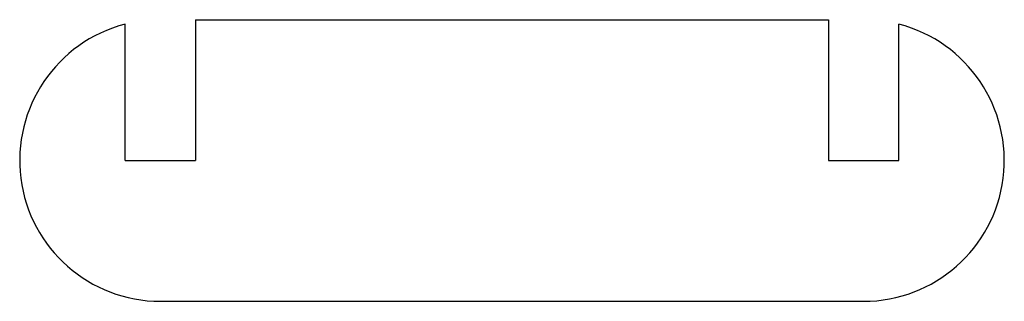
# Model space of a CAD drawing. Header units: millimetres. Extents: x -1 to 6, y -1 to 1.
import ezdxf

# ---------------------------------------------------------------- set-up
doc = ezdxf.new("R2010")
doc.units = ezdxf.units.MM

msp = doc.modelspace()

# ---------------------------------------------------------------- linework, layer by layer
at = {"color": 7, "linetype": 'Continuous', "lineweight": 25}
for p, q in [((0.25, 1), (4.75, 1)), ((0.25, 1), (0.25, 0)), ((4.75, 1), (4.75, 0)), ((-0.25, 0), (-0.25, 0.9682)), ((5.25, 0), (5.25, 0.9682)), ((-0.25, 0), (0.25, 0)), ((4.75, 0), (5.25, 0)), ((0, -1), (5, -1))]:
    msp.add_line(p, q, dxfattribs=at)
for centre, start, end in [((0, 0), 104.47751, 270), ((5, 0), 270, 75.52249)]:
    msp.add_arc(centre, 1, start, end, dxfattribs=at)

doc.saveas('drawing.dxf')
